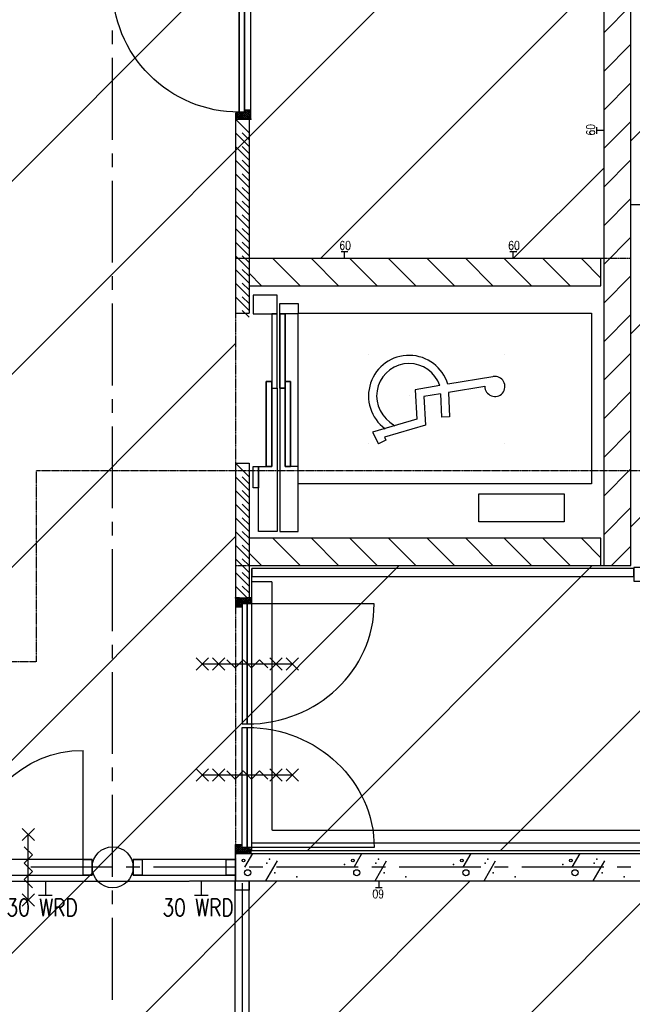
# Model space of a CAD drawing. Extents: x -66955 to 52345, y -20450 to 69550.
# Tile 118 of 132: x 27588 to 32080, y 13846 to 21059. Entities that reach past the tile are written whole.
import ezdxf
from ezdxf.enums import TextEntityAlignment as Align

# ---------------------------------------------------------------- set-up
doc = ezdxf.new("R2010")
doc.units = 0
doc.header["$MEASUREMENT"] = 0
doc.linetypes.add('DASHED', pattern=[0.75, 0.5, -0.25])
doc.linetypes.add('HIDDEN', pattern=[0.375, 0.25, -0.125])
for name, color, linetype in [('-22-', 7, 'CONTINUOUS'), ('-32-', 7, 'CONTINUOUS'), ('-E5-', 7, 'CONTINUOUS'), ('-E6-', 7, 'CONTINUOUS'), ('STRAMIEN--E3-', 7, 'CONTINUOUS'), ('STRAMIEN--E7-', 7, 'CONTINUOUS'), ('VERD1$--11-', 7, 'CONTINUOUS'), ('VERD1$--21-', 7, 'CONTINUOUS'), ('VERD1$--22-', 7, 'CONTINUOUS'), ('VERD1$--24-', 7, 'CONTINUOUS'), ('VERD1$--28-', 7, 'CONTINUOUS'), ('VERD1$--32-', 7, 'CONTINUOUS'), ('VERD1$--62-', 7, 'CONTINUOUS'), ('VERD1$--E5-', 7, 'CONTINUOUS'), ('VERD1$--E6-', 7, 'CONTINUOUS')]:
    doc.layers.add(name, color=color, linetype=linetype)
doc.styles.add('ROMANS', font='ROMANS', dxfattribs={"height": 0.2})
doc.styles.add('txt', font='TXT', dxfattribs={"height": 0.2})

# ---------------------------------------------------------------- blocks, each defined once
blk = doc.blocks.new('*O55')
at = {"layer": '-32-', "color": 7, "linetype": 'CONTINUOUS'}
for points in [[(-374.99, -57), (375, -57), (375, 57), (-374.99, 57)], [(-307.99, 57), (-307.99, -57), (-374.99, -57), (-374.99, 57)], [(375, 57), (375, -57), (308, -57), (308, 57)]]:
    blk.add_lwpolyline(points, close=True, dxfattribs=at)
blk = doc.blocks.new('*O56')
at = {"layer": '-32-', "color": 7, "linetype": 'CONTINUOUS'}
for p, q in [((-803, -342.75), (-803, 456.75)), ((803, -342.75), (803, 456.75)), ((0, -456.75), (0, -342.75))]:
    blk.add_line(p, q, dxfattribs=at)
for points in [[(-870, -456.75), (870, -456.75), (870, -342.75), (-870, -342.75)], [(-870, -342.75), (-870, -456.75), (-803, -456.75), (-803, -342.75)], [(870, -342.75), (870, -456.75), (803, -456.75), (803, -342.75)]]:
    blk.add_lwpolyline(points, close=True, dxfattribs=at)
blk.add_ellipse((-803, -342.75), major_axis=(803, 0), ratio=0.9956413, start_param=0, end_param=1.5707963, dxfattribs=at)
at = {"layer": '-32-', "color": 7, "linetype": 'CONTINUOUS', "extrusion": (0, 0, -1)}
blk.add_ellipse((803, -342.75), major_axis=(-803, 0), ratio=0.9956413, start_param=0, end_param=1.5707963, dxfattribs=at)
blk = doc.blocks.new('*O60')
at = {"layer": '-E6-', "color": 7, "linetype": 'CONTINUOUS'}
for p, q in [((-45, 195.01), (45, 285.01)), ((-45, 285.01), (45, 195.01)), ((0, -240.01), (0, 240.01)), ((-45, -285.01), (45, -195.01)), ((-45, -195.01), (45, -285.01))]:
    blk.add_line(p, q, dxfattribs=at)
blk.add_lwpolyline([(30, -150.01), (-30, -90.01), (30.02, -30.01), (-30, 29.99), (30, 89.99), (-30, 149.99)], dxfattribs=at)
blk = doc.blocks.new('*O104')
at = {"layer": '-E5-', "color": 5, "linetype": 'CONTINUOUS'}
for p, q in [((-23.66, 157.84), (-23.66, 57.84)), ((26.34, 57.84), (-73.66, 57.84))]:
    blk.add_line(p, q, dxfattribs=at)
at = {"layer": '-E5-', "color": 5, "linetype": 'CONTINUOUS', "style": 'ROMANS', "width": 0.79992}
blk.add_text('30 WRD', height=125, dxfattribs=at).set_placement((0.01, -32.84), align=Align.MIDDLE)
blk = doc.blocks.new('*O105')
at = {"layer": '-E5-', "color": 5, "linetype": 'CONTINUOUS'}
for p, q in [((23.66, 157.84), (23.66, 57.84)), ((-26.34, 57.84), (73.66, 57.84))]:
    blk.add_line(p, q, dxfattribs=at)
at = {"layer": '-E5-', "color": 5, "linetype": 'CONTINUOUS', "style": 'ROMANS', "width": 0.79992}
blk.add_text('30 WRD', height=125, dxfattribs=at).set_placement((0, -32.84), align=Align.MIDDLE)
blk = doc.blocks.new('*O106')
at = {"layer": '-E5-', "color": 5, "linetype": 'CONTINUOUS'}
for p, q in [((23.66, 157.84), (23.66, 57.84)), ((-26.34, 57.84), (73.66, 57.84))]:
    blk.add_line(p, q, dxfattribs=at)
at = {"layer": '-E5-', "color": 5, "linetype": 'CONTINUOUS', "style": 'ROMANS', "width": 0.79992}
blk.add_text('30 WRD', height=125, dxfattribs=at).set_placement((0, -32.84), align=Align.MIDDLE)
blk = doc.blocks.new('*O103')
at = {"layer": '-E5-', "color": 5, "linetype": 'HIDDEN'}
blk.add_line((-1393.5, 155.84, 0.76), (1393.5, 159.84, -0.76), dxfattribs=at)
at = {"layer": '-E5-', "color": 5, "linetype": 'CONTINUOUS'}
for name, p in [('*O104', (-1119.84, -2, 0.76)), ('*O105', (-23.66, -2, 0.76)), ('*O106', (1119.84, -2, 0.76))]:
    blk.add_blockref(name, p, dxfattribs=at)
blk = doc.blocks.new('*O119')
at = {"layer": 'VERD1$--E6-', "color": 7, "linetype": 'CONTINUOUS'}
for p, q in [((-375, -45), (-285, 45)), ((-285, -45), (-375, 45)), ((-330, 0), (330, 0)), ((-255, -45), (-165, 45)), ((-165, -45), (-255, 45)), ((165, -45), (255, 45)), ((255, -45), (165, 45)), ((285, -45), (375, 45)), ((375, -45), (285, 45))]:
    blk.add_line(p, q, dxfattribs=at)
blk.add_lwpolyline([(-150, 30), (-90, -30), (-30, 30.02), (30, -30), (90, 30), (150, -30)], dxfattribs=at)
blk = doc.blocks.new('*O138')
at = {"layer": 'VERD1$--E6-', "color": 7, "linetype": 'CONTINUOUS'}
for p, q in [((-375, -45), (-285, 45)), ((-285, -45), (-375, 45)), ((-330, 0), (330, 0)), ((-255, -45), (-165, 45)), ((-165, -45), (-255, 45)), ((165, -45), (255, 45)), ((255, -45), (165, 45)), ((285, -45), (375, 45)), ((375, -45), (285, 45))]:
    blk.add_line(p, q, dxfattribs=at)
blk.add_lwpolyline([(-150, 30), (-90, -30), (-30, 30.02), (30, -30), (90, 30), (150, -30)], dxfattribs=at)
blk = doc.blocks.new('*O147')
at = {"layer": 'VERD1$--32-', "color": 7, "linetype": 'CONTINUOUS'}
for p, q in [((-57, 23.07), (-46.57, 33.5)), ((-57, 8.93), (-32.43, 33.5)), ((-57, -5.22), (-18.28, 33.5)), ((-57, -19.36), (-10, 27.64)), ((-9.43, -24.5), (-57, 23.07)), ((-57, -33.5), (-10, 13.5)), ((-23.57, -24.5), (-57, 8.93)), ((4.71, -24.5), (-53.29, 33.5)), ((-42.86, -33.5), (-0.86, 8.5)), ((18.85, -24.5), (-39.15, 33.5)), ((-10, 18.49), (-25.01, 33.5)), ((-19.72, -24.5), (13.28, 8.5)), ((-10, 32.64), (-10.86, 33.5)), ((-5.57, -24.5), (27.43, 8.5)), ((41.99, -33.5), (-0.01, 8.5)), ((8.57, -24.5), (41, 7.93)), ((56.14, -33.5), (14.14, 8.5)), ((22.71, -24.5), (49.71, 2.5)), ((57, -20.22), (28.28, 8.5)), ((57, -6.08), (48.42, 2.5)), ((-28.72, -33.5), (-57, -5.22)), ((-42.86, -33.5), (-57, -19.36)), ((-28.72, -33.5), (-27, -31.78)), ((27.85, -33.5), (27, -32.65)), ((27.85, -33.5), (57, -4.35)), ((41.99, -33.5), (57, -18.49)), ((56.14, -33.5), (57, -32.64))]:
    blk.add_line(p, q, dxfattribs=at)
blk.add_lwpolyline([(-57, -33.5), (-57, 33.5), (-10, 33.5), (-10, 8.5), (41, 8.5), (41, 2.5), (57, 2.5), (57, -33.5), (27, -33.5), (27, -24.5), (-27, -24.5), (-27, -33.5)], close=True, dxfattribs=at)
blk.add_lwpolyline([(-57, -33.5), (-57, 33.5), (-10, 33.5), (-10, 8.5), (41, 8.5), (41, 2.5), (57, 2.5), (57, -33.5), (27, -33.5), (27, -24.5), (-27, -24.5), (-27, -33.5)], close=True, dxfattribs=at)
blk.add_point((-57, -33.5), dxfattribs=at)
at = {"layer": 'VERD1$--32-', "color": 7, "linetype": 'CONTINUOUS', "style": 'txt'}
blk.add_text('67x114', height=10, rotation=180, dxfattribs=at).set_placement((19, -0.5))
blk = doc.blocks.new('*O148')
at = {"layer": 'VERD1$--32-', "color": 7, "linetype": 'CONTINUOUS'}
for p, q in [((-42.86, 33.5), (-57, 19.36)), ((-28.72, 33.5), (-57, 5.22)), ((-57, 33.5), (-10, -13.5)), ((-23.57, 24.5), (-57, -8.93)), ((-9.43, 24.5), (-57, -23.07)), ((-57, 19.36), (-10, -27.64)), ((-57, 5.22), (-18.28, -33.5)), ((4.71, 24.5), (-53.29, -33.5)), ((-42.86, 33.5), (-0.86, -8.5)), ((18.85, 24.5), (-39.15, -33.5)), ((-28.72, 33.5), (-27, 31.78)), ((-19.72, 24.5), (13.28, -8.5)), ((-5.57, 24.5), (27.43, -8.5)), ((41.99, 33.5), (-0.01, -8.5)), ((8.57, 24.5), (41, -7.93)), ((56.14, 33.5), (14.14, -8.5)), ((22.71, 24.5), (49.71, -2.5)), ((27.85, 33.5), (27, 32.65)), ((27.85, 33.5), (57, 4.35)), ((57, 20.22), (28.28, -8.5)), ((41.99, 33.5), (57, 18.49)), ((57, 6.08), (48.42, -2.5)), ((56.14, 33.5), (57, 32.64)), ((-57, -8.93), (-32.43, -33.5)), ((-57, -23.07), (-46.57, -33.5)), ((-10, -18.49), (-25.01, -33.5)), ((-10, -32.64), (-10.86, -33.5))]:
    blk.add_line(p, q, dxfattribs=at)
blk.add_lwpolyline([(-57, 33.5), (-57, -33.5), (-10, -33.5), (-10, -8.5), (41, -8.5), (41, -2.5), (57, -2.5), (57, 33.5), (27, 33.5), (27, 24.5), (-27, 24.5), (-27, 33.5)], close=True, dxfattribs=at)
blk.add_lwpolyline([(-57, 33.5), (-57, -33.5), (-10, -33.5), (-10, -8.5), (41, -8.5), (41, -2.5), (57, -2.5), (57, 33.5), (27, 33.5), (27, 24.5), (-27, 24.5), (-27, 33.5)], close=True, dxfattribs=at)
blk.add_point((-57, 33.5), dxfattribs=at)
at = {"layer": 'VERD1$--32-', "color": 7, "linetype": 'CONTINUOUS', "style": 'txt'}
blk.add_text('67x114', height=10, rotation=180, dxfattribs=at).set_placement((19, 10.5))
blk = doc.blocks.new('*O146')
at = {"layer": 'VERD1$--32-', "color": 7, "linetype": 'CONTINUOUS'}
for points in [[(-459.5, 893), (-459.5, 13), (-421.5, 13), (-421.5, 893)], [(-459.5, -893), (-459.5, -13), (-421.5, -13), (-421.5, -893)]]:
    blk.add_lwpolyline(points, close=True, dxfattribs=at)
for points in [[(508.5, 893), (-421.5, 893), (-421.5, 13)], [(508.5, -893), (-421.5, -893), (-421.5, -13)]]:
    blk.add_lwpolyline(points, dxfattribs=at)
blk.add_ellipse((-421.5, 893), major_axis=(930, 0), ratio=0.946237, start_param=4.712389, end_param=6.283185, dxfattribs=at)
at = {"layer": 'VERD1$--32-', "color": 7, "linetype": 'CONTINUOUS', "extrusion": (0, 0, -1)}
blk.add_ellipse((-421.5, -893), major_axis=(930, 0), ratio=0.946233, start_param=4.712389, end_param=6.283185, dxfattribs=at)
at = {"layer": 'VERD1$--32-', "color": 7, "linetype": 'CONTINUOUS'}
for name, p in [('*O148', (-451.5, 903.5)), ('*O147', (-451.5, -903.5))]:
    blk.add_blockref(name, p, dxfattribs=at)
blk = doc.blocks.new('BI$GF')
at = {"layer": 'VERD1$--32-', "color": 7, "linetype": 'CONTINUOUS'}
blk.add_blockref('*O146', (394.5, 937), dxfattribs=at)
blk = doc.blocks.new('*O144')
at = {"layer": 'VERD1$--32-', "color": 7, "linetype": 'CONTINUOUS'}
for p, q in [((-27.85, 41.5), (-57, 12.35)), ((-41.99, 41.5), (-57, 26.49)), ((-56.14, 41.5), (-57, 40.64)), ((-22.71, 32.5), (-57, -1.79)), ((-57, 28.22), (-20.28, -8.5)), ((-57, 14.08), (-34.42, -8.5)), ((-56.14, 41.5), (-6.14, -8.5)), ((-8.57, 32.5), (-43.57, -2.5)), ((-41.99, 41.5), (8.01, -8.5)), ((5.57, 32.5), (-35.43, -8.5)), ((-27.85, 41.5), (-27, 40.65)), ((19.72, 32.5), (-21.28, -8.5)), ((-18.85, 32.5), (39.15, -25.5)), ((42.86, 41.5), (-7.14, -8.5)), ((-4.71, 32.5), (53.29, -25.5)), ((57, 41.5), (7, -8.5)), ((9.43, 32.5), (57, -15.07)), ((57, 27.36), (10, -19.64)), ((57, 13.22), (18.28, -25.5)), ((23.57, 32.5), (57, -0.93)), ((28.72, 41.5), (27, 39.78)), ((28.72, 41.5), (57, 13.22)), ((42.86, 41.5), (57, 27.36)), ((-57, -0.06), (-54.56, -2.5)), ((10, -10.49), (25.01, -25.5)), ((10, -24.64), (10.86, -25.5)), ((57, -0.93), (32.43, -25.5)), ((57, -15.07), (46.57, -25.5))]:
    blk.add_line(p, q, dxfattribs=at)
blk.add_lwpolyline([(57, 41.5), (57, -25.5), (10, -25.5), (10, -8.5), (-41, -8.5), (-41, -2.5), (-57, -2.5), (-57, 41.5), (-27, 41.5), (-27, 32.5), (27, 32.5), (27, 41.5)], close=True, dxfattribs=at)
blk.add_lwpolyline([(57, 41.5), (57, -25.5), (10, -25.5), (10, -8.5), (-41, -8.5), (-41, -2.5), (-57, -2.5), (-57, 41.5), (-27, 41.5), (-27, 32.5), (27, 32.5), (27, 41.5)], close=True, dxfattribs=at)
blk.add_point((57, 41.5), dxfattribs=at)
at = {"layer": 'VERD1$--32-', "color": 7, "linetype": 'CONTINUOUS', "style": 'txt'}
blk.add_text('67x114', height=10, dxfattribs=at).set_placement((-19, 8.5))
blk = doc.blocks.new('*O145')
at = {"layer": 'VERD1$--32-', "color": 7, "linetype": 'CONTINUOUS'}
for p, q in [((-57, -28.22), (-20.28, 8.5)), ((-57, -14.08), (-34.42, 8.5)), ((-57, 0.06), (-54.56, 2.5)), ((-22.71, -32.5), (-57, 1.79)), ((-56.14, -41.5), (-6.14, 8.5)), ((-8.57, -32.5), (-43.57, 2.5)), ((-41.99, -41.5), (8.01, 8.5)), ((5.57, -32.5), (-35.43, 8.5)), ((19.72, -32.5), (-21.28, 8.5)), ((-18.85, -32.5), (39.15, 25.5)), ((42.86, -41.5), (-7.14, 8.5)), ((-4.71, -32.5), (53.29, 25.5)), ((57, -41.5), (7, 8.5)), ((9.43, -32.5), (57, 15.07)), ((10, 10.49), (25.01, 25.5)), ((10, 24.64), (10.86, 25.5)), ((57, -27.36), (10, 19.64)), ((57, -13.22), (18.28, 25.5)), ((23.57, -32.5), (57, 0.93)), ((57, 0.93), (32.43, 25.5)), ((57, 15.07), (46.57, 25.5)), ((-27.85, -41.5), (-57, -12.35)), ((-41.99, -41.5), (-57, -26.49)), ((-56.14, -41.5), (-57, -40.64)), ((-27.85, -41.5), (-27, -40.65)), ((28.72, -41.5), (27, -39.78)), ((28.72, -41.5), (57, -13.22)), ((42.86, -41.5), (57, -27.36))]:
    blk.add_line(p, q, dxfattribs=at)
blk.add_lwpolyline([(57, -41.5), (57, 25.5), (10, 25.5), (10, 8.5), (-41, 8.5), (-41, 2.5), (-57, 2.5), (-57, -41.5), (-27, -41.5), (-27, -32.5), (27, -32.5), (27, -41.5)], close=True, dxfattribs=at)
blk.add_lwpolyline([(57, -41.5), (57, 25.5), (10, 25.5), (10, 8.5), (-41, 8.5), (-41, 2.5), (-57, 2.5), (-57, -41.5), (-27, -41.5), (-27, -32.5), (27, -32.5), (27, -41.5)], close=True, dxfattribs=at)
blk.add_point((57, -41.5), dxfattribs=at)
at = {"layer": 'VERD1$--32-', "color": 7, "linetype": 'CONTINUOUS', "style": 'txt'}
blk.add_text('67x114', height=10, dxfattribs=at).set_placement((-19, -18.5))
blk = doc.blocks.new('*O143')
at = {"layer": 'VERD1$--32-', "color": 7, "linetype": 'CONTINUOUS'}
blk.add_lwpolyline([(421.5, -465, -0.414214), (-508.5, 465), (421.5, 465), (421.5, -465)], format="xyb", dxfattribs=at)
for points in [[(459.5, 465), (459.5, -465), (421.5, -465), (421.5, 465)], [(508.5, -450), (508.5, 450), (461.5, 450), (461.5, -450)]]:
    blk.add_lwpolyline(points, close=True, dxfattribs=at)
for name, p in [('*O144', (451.5, 475.5)), ('*O145', (451.5, -475.5))]:
    blk.add_blockref(name, p, dxfattribs=at)
blk = doc.blocks.new('BI$AF')
at = {"layer": 'VERD1$--32-', "color": 7, "linetype": 'CONTINUOUS'}
blk.add_blockref('*O143', (-508.51, 517), dxfattribs=at)
blk = doc.blocks.new('*O179')
at = {"layer": 'VERD1$--24-', "color": 7, "linetype": 'CONTINUOUS'}
for points in [[(-9.82, 251.96), (-9.84, 797.01), (-49.12, 797.01), (-49.12, 251.96)], [(9.82, 251.96), (9.82, 797.02), (49.12, 797.02), (49.12, 251.96)], [(-49.12, -320.97), (-49.12, 301.75), (-88.42, 301.76), (-88.42, -320.98)], [(49.12, -320.97), (49.12, 301.76), (88.4, 301.76), (88.4, -320.98)]]:
    blk.add_lwpolyline(points, close=True, dxfattribs=at)
at = {"layer": 'VERD1$--28-', "color": 7, "linetype": 'CONTINUOUS'}
for p, q in [((-9.82, 251.96), (-9.8, -796.99)), ((9.82, 251.96), (9.82, -796.99)), ((-145, -796.99), (-145, -320.97)), ((-145, -320.97), (-88.42, -320.98)), ((145, -320.97), (88.4, -320.98)), ((145, -796.99), (145, -320.97)), ((-9.8, -796.99), (-145, -796.99)), ((9.82, -796.99), (145, -796.99))]:
    blk.add_line(p, q, dxfattribs=at)
blk = doc.blocks.new('*O180')
at = {"layer": 'VERD1$--62-', "color": 7, "linetype": 'CONTINUOUS'}
for p, q in [((-501.6, 325.8), (-501.6, 325.8)), ((498.4, 325.8), (498.4, 325.8)), ((413.6, 166.7), (82.8, 111.2)), ((23.7, 101.3), (-157.5, 70.9)), ((354.5, 95.9), (88.9, 51.4)), ((-201.6, 25.8), (-201.6, 25.8)), ((-157.5, 70.9), (-143.8, -144.6)), ((29.3, 41.4), (-94.2, 20.7)), ((-94.2, 20.7), (-80.9, -188.6)), ((29.3, 41.4), (35.6, -129.7)), ((88.9, 51.4), (95.6, -127.5)), ((95.6, -127.5), (35.6, -129.7)), ((-143.8, -144.6), (-468.7, -240.3)), ((-80.9, -188.6), (-381.9, -277.3)), ((-341.8, -165.7), (-305.3, -192.2)), ((-468.7, -240.3), (-424.3, -325.8)), ((-381.9, -277.3), (-371, -298.1)), ((-501.6, -324.2), (-501.6, -324.2)), ((-371, -298.1), (-424.3, -325.8)), ((498.4, -324.2), (498.4, -324.2))]:
    blk.add_line(p, q, dxfattribs=at)
for centre, radius, start, end in [((-201.6, 25.8), 297.3, 16.76607, 233.80231), ((-201.6, 25.8), 237.3, 18.57697, 233.80133), ((428.1, 95.1), 73.5, 179.06476, 99.51228)]:
    blk.add_arc(centre, radius, start, end, dxfattribs=at)
blk = doc.blocks.new('*O178')
at = {"layer": 'VERD1$--24-', "color": 7, "linetype": 'CONTINUOUS'}
blk.add_lwpolyline([(1015, -590), (1015, -795.33), (388.92, -795.34), (388.92, -589.99)], close=True, dxfattribs=at)
at = {"layer": 'VERD1$--28-', "color": 7, "linetype": 'CONTINUOUS'}
for points in [[(-1264.98, 865), (-1265, 729), (-1089.84, 729), (-1089.82, 865)], [(-1070.18, 729.01), (-1070.18, 806), (-935.02, 806), (-935, 729)], [(-1089.82, 183.95), (-1089.84, 729), (-1129.12, 729), (-1129.12, 183.95)], [(-1030.88, 183.95), (-1030.88, 729.01), (-1070.18, 729.01), (-1070.18, 183.95)], [(1215, 735), (1215, -515), (-935, -515.01), (-935, 734.99)], [(-1129.12, 233.74), (-1129.12, -388.98), (-1168.42, -388.99), (-1168.42, 233.75)], [(-991.6, -388.99), (-991.6, 233.75), (-1030.88, 233.75), (-1030.88, -388.98)], [(-1225, -388.98), (-1225, -545), (-1265, -545), (-1265, -388.99)]]:
    blk.add_lwpolyline(points, close=True, dxfattribs=at)
at = {"layer": 'VERD1$--24-', "color": 7, "linetype": 'CONTINUOUS'}
blk.add_blockref('*O179', (-1080, -68.01), dxfattribs=at)
at = {"layer": 'VERD1$--62-', "color": 7, "linetype": 'CONTINUOUS'}
blk.add_blockref('*O180', (79.5, 102.21), dxfattribs=at)
blk = doc.blocks.new('*O235')
at = {"layer": 'VERD1$--24-', "color": 7, "linetype": 'CONTINUOUS'}
for p, q in [((-2975, -1162.5), (-2975, 907.5)), ((-175, 847.5), (-175, 907.5)), ((-175, -1162.5), (-2975, -1162.5))]:
    blk.add_line(p, q, dxfattribs=at)
at = {"layer": 'VERD1$--24-', "color": 7, "linetype": 'HIDDEN'}
blk.add_lwpolyline([(2825, 1162.5), (2825, -1012.52), (-2825, -1012.52), (-2825, 807.5), (-2975, 807.5)], dxfattribs=at)
at = {"layer": 'VERD1$--24-', "color": 7, "linetype": 'CONTINUOUS'}
for points in [[(1490.04, 1067.5), (1370, 1067.5), (1370, 817.5), (1310.04, 817.5), (1310.04, 1162.5), (1490, 1162.5)], [(-2975, -1102.5), (2915, -1102.5), (2915, 1062.5), (2975, 1062.5), (2975, -1162.5), (-2975, -1162.5)], [(-2975, 847.5), (-175, 847.5), (-175, 907.5), (-2975, 907.5)]]:
    blk.add_lwpolyline(points, close=True, dxfattribs=at)
at = {"layer": 'VERD1$--24-', "color": 7, "linetype": 'HIDDEN'}
for points in [[(2975, 1162.5), (1490, 1162.5), (1490, 1062.5), (2975, 1062.5)], [(1310.04, 912.5), (-175, 912.5), (-175, 812.5), (1310.04, 812.5)]]:
    blk.add_lwpolyline(points, close=True, dxfattribs=at)

msp = doc.modelspace()

# ---------------------------------------------------------------- linework, layer by layer
at = {"layer": '-22-', "color": 7, "linetype": 'CONTINUOUS'}
msp.add_line((29219.99, 14733), (29219.99, 13567), dxfattribs=at)
msp.add_lwpolyline([(29268.99, 11300), (29168.99, 11300), (29168.99, 14750), (29268.99, 14750)], close=True, dxfattribs=at)
at = {"layer": '-32-', "color": 7, "linetype": 'CONTINUOUS'}
msp.add_lwpolyline([(29269.99, 14683), (29169.99, 14683), (29169.99, 14750), (29269.99, 14750)], close=True, dxfattribs=at)
at = {"layer": 'STRAMIEN--E3-', "color": 251, "linetype": 'DASHED'}
msp.add_lwpolyline([(41424, 17754), (27710, 17754), (27710, 16354), (15205.48, 16354), (15205.48, 24638), (-66455, 24638)], dxfattribs=at)
at = {"layer": 'STRAMIEN--E7-', "color": 1, "linetype": 'CONTINUOUS'}
for p, q in [((28270, 20880), (28270, 20980)), ((28270, 20480), (28270, 20780)), ((28270, 20180), (28270, 20480)), ((28270, 19980), (28270, 20080)), ((28270, 19580), (28270, 19880)), ((28270, 19280), (28270, 19580)), ((28270, 19080), (28270, 19180)), ((28270, 18680), (28270, 18980)), ((28270, 18380), (28270, 18680)), ((28270, 18180), (28270, 18280)), ((28270, 17780), (28270, 18080)), ((28270, 17480), (28270, 17780)), ((28270, 17280), (28270, 17380)), ((28270, 16880), (28270, 17180)), ((28270, 16580), (28270, 16880)), ((28270, 16380), (28270, 16480)), ((28270, 15980), (28270, 16280)), ((28270, 15680), (28270, 15980)), ((28270, 15480), (28270, 15580)), ((28270, 15080), (28270, 15380)), ((28270, 14780), (28270, 15080)), ((27970, 14850), (27670, 14850)), ((28270, 14850), (27970, 14850)), ((28470, 14850), (28370, 14850)), ((28870, 14850), (28570, 14850)), ((29170, 14850), (28870, 14850)), ((29370, 14850), (29270, 14850)), ((29770, 14850), (29470, 14850)), ((30070, 14850), (29770, 14850)), ((30270, 14850), (30170, 14850)), ((30670, 14850), (30370, 14850)), ((30970, 14850), (30670, 14850)), ((31170, 14850), (31070, 14850)), ((31570, 14850), (31270, 14850)), ((31870, 14850), (31570, 14850)), ((32070, 14850), (31970, 14850)), ((28270, 14580), (28270, 14680)), ((28270, 14180), (28270, 14480)), ((28270, 13880), (28270, 14180))]:
    msp.add_line(p, q, dxfattribs=at)
at = {"layer": 'VERD1$--11-', "color": 1, "linetype": 'CONTINUOUS'}
for p, q in [((24304.78, 16650), (29604.78, 21950)), ((25718.99, 16650), (31018.99, 21950)), ((32069.99, 20172.57), (33847.42, 21950)), ((32069.99, 18758.36), (35260, 21948.37)), ((29793.2, 19310), (31870, 21386.8)), ((32069.99, 17344.15), (35260, 20534.16)), ((31207.42, 19310), (31870, 19972.58)), ((31110.06, 14970), (35260, 19119.94)), ((26380, 15896.8), (29169.99, 18686.79)), ((19422.42, 7525), (29169.99, 17272.57)), ((21280, 7968.37), (30371.63, 17060)), ((29695.84, 14970), (31785.84, 17060)), ((21280, 6554.16), (29475.84, 14750)), ((21280, 5139.94), (30890.06, 14750)), ((21280, 3725.73), (32304.27, 14750))]:
    msp.add_line(p, q, dxfattribs=at)
at = {"layer": 'VERD1$--21-', "color": 7, "linetype": 'CONTINUOUS'}
for p, q in [((32069.99, 21162.96), (31870.01, 20962.97)), ((32069.99, 20880.11), (31870, 20680.13)), ((32069.99, 20597.27), (31870, 20397.28)), ((32069.99, 20314.43), (31870, 20114.44)), ((32069.99, 20031.58), (31870, 19831.6)), ((32069.99, 19748.74), (31870, 19548.75)), ((32069.99, 19465.9), (31870, 19265.91)), ((29444.09, 19310), (29644.09, 19110)), ((29726.93, 19310), (29926.93, 19110)), ((30009.78, 19310), (30209.78, 19110)), ((30292.62, 19310), (30492.62, 19110)), ((30575.46, 19310), (30775.46, 19110)), ((30858.3, 19310), (31058.3, 19110)), ((31141.15, 19310), (31341.15, 19110)), ((31423.99, 19310), (31623.99, 19110)), ((31706.83, 19310), (31849.99, 19166.84)), ((29269.99, 19201.26), (29361.25, 19110)), ((32069.99, 19183.06), (31870, 18983.06)), ((32069.99, 18900.21), (31870, 18700.22)), ((32069.99, 18617.37), (31870, 18417.38)), ((32069.99, 18334.53), (31869.99, 18134.53)), ((32069.99, 18051.69), (31869.99, 17851.69)), ((32069.99, 17768.84), (31869.99, 17568.84)), ((32069.99, 17486), (31869.99, 17286)), ((29444.09, 17260), (29644.09, 17060)), ((29726.93, 17260), (29926.93, 17060)), ((30009.78, 17260), (30209.78, 17060)), ((30292.62, 17260), (30492.62, 17060)), ((30575.46, 17260), (30775.46, 17060)), ((30858.3, 17260), (31058.3, 17060)), ((31141.15, 17260), (31341.15, 17060)), ((31423.99, 17260), (31623.99, 17060)), ((31706.83, 17260), (31849.99, 17116.84)), ((32069.99, 17203.16), (31926.83, 17060)), ((29269.99, 17151.26), (29361.25, 17060))]:
    msp.add_line(p, q, dxfattribs=at)
for points in [[(32069.99, 17060), (32069.99, 21930), (31870.01, 21930), (31869.99, 17060)], [(31849.99, 19310), (29269.99, 19310), (29269.99, 19110), (31849.99, 19110)], [(31849.99, 17260), (29269.99, 17260), (29269.99, 17060), (31849.99, 17060)]]:
    msp.add_lwpolyline(points, close=True, dxfattribs=at)
at = {"layer": 'VERD1$--22-', "color": 7, "linetype": 'CONTINUOUS'}
for p, q in [((29169.99, 20330), (29169.98, 18910)), ((29269.99, 20230), (29169.99, 20330)), ((29169.99, 20330), (29269.99, 20330)), ((29269.99, 20330), (29269.98, 18910)), ((29269.99, 20130), (29169.99, 20230)), ((29269.99, 20180), (29219.99, 20230)), ((29269.99, 20030), (29169.99, 20130)), ((29269.99, 20080), (29219.99, 20130)), ((29269.99, 19930), (29169.99, 20030)), ((29269.99, 19980), (29219.99, 20030)), ((29269.99, 19830), (29169.99, 19930)), ((29269.99, 19880), (29219.99, 19930)), ((29269.99, 19730), (29169.99, 19830)), ((29269.99, 19780), (29219.99, 19830)), ((29269.99, 19630), (29169.99, 19730)), ((29269.99, 19680), (29219.99, 19730)), ((29269.98, 19530), (29169.99, 19630)), ((29269.98, 19580), (29219.99, 19630)), ((29269.98, 19430), (29169.98, 19530)), ((29269.98, 19480), (29219.98, 19530)), ((29269.98, 19330), (29169.98, 19430)), ((29269.98, 19380), (29219.98, 19430)), ((29269.98, 19230), (29169.98, 19330)), ((29269.98, 19280), (29219.98, 19330)), ((29269.98, 19130), (29169.98, 19230)), ((29269.98, 19180), (29219.98, 19230)), ((29269.98, 19030), (29169.98, 19130)), ((29269.98, 19080), (29219.98, 19130)), ((29269.98, 18930), (29169.98, 19030)), ((29269.98, 18980), (29219.98, 19030)), ((29169.98, 18910), (29269.98, 18910)), ((29269.98, 18880), (29219.98, 18930)), ((29269.99, 17710), (29169.99, 17810)), ((29169.99, 17810), (29169.99, 16824)), ((29169.99, 17810), (29269.99, 17810)), ((29269.99, 17810), (29269.99, 16824)), ((29269.99, 17610), (29169.99, 17710)), ((29269.99, 17660), (29219.99, 17710)), ((29269.99, 17510), (29169.99, 17610)), ((29269.99, 17560), (29219.99, 17610)), ((29269.99, 17410), (29169.99, 17510)), ((29269.99, 17460), (29219.99, 17510)), ((29269.99, 17310), (29169.99, 17410)), ((29269.99, 17360), (29219.99, 17410)), ((29269.99, 17210), (29169.99, 17310)), ((29269.99, 17260), (29219.99, 17310)), ((29269.99, 17110), (29169.99, 17210)), ((29269.99, 17160), (29219.99, 17210)), ((29269.99, 17010), (29169.99, 17110)), ((29269.99, 17060), (29219.99, 17110)), ((29269.99, 16910), (29169.99, 17010)), ((29269.99, 16960), (29219.99, 17010)), ((29255.99, 16824), (29169.99, 16910)), ((29269.99, 16860), (29219.99, 16910)), ((29169.99, 16824), (29269.99, 16824)), ((29169.99, 14950), (33060, 14950)), ((29169.99, 14750), (29169.99, 14950)), ((29239.99, 14850), (29297.99, 14950)), ((30039.99, 14850), (30097.99, 14950)), ((30839.99, 14850), (30897.99, 14950)), ((31639.99, 14850), (31697.99, 14950)), ((29393.99, 14750), (29477.99, 14898)), ((30193.99, 14750), (30277.99, 14898)), ((30993.99, 14750), (31077.99, 14898)), ((31793.99, 14750), (31877.99, 14898)), ((29169.99, 14750), (33060, 14750))]:
    msp.add_line(p, q, dxfattribs=at)
for centre, radius in [((29229.99, 14900), 10), ((30029.99, 14900), 10), ((30829.99, 14900), 10), ((31629.99, 14900), 10), ((29259.99, 14810), 22.36), ((30059.99, 14810), 22.36), ((30859.99, 14810), 22.36), ((31659.99, 14810), 22.36)]:
    msp.add_circle(centre, radius, dxfattribs=at)
for p in [(29169.99, 14870), (29399.99, 14880), (29419.99, 14910), (29969.99, 14870), (30199.99, 14880), (30219.99, 14910), (30769.99, 14870), (30999.99, 14880), (31019.99, 14910), (31569.99, 14870), (31799.99, 14880), (31819.99, 14910), (29459.99, 14810), (30259.99, 14810), (31059.99, 14810), (31859.99, 14810), (29619.99, 14780), (30419.99, 14780), (31219.99, 14780), (32019.99, 14780)]:
    msp.add_point(p, dxfattribs=at)
at = {"layer": 'VERD1$--24-', "color": 7, "linetype": 'HIDDEN'}
msp.add_line((29779.24, 17040.03), (29781.84, 17040.03), dxfattribs=at)
at = {"layer": 'VERD1$--28-', "color": 5, "linetype": 'HIDDEN'}
msp.add_lwpolyline([(32069.99, 19704.99), (32220, 19704.99), (32220, 21800), (35110, 21800), (35110, 19704.99), (35260, 19704.99)], dxfattribs=at)
at = {"layer": 'VERD1$--28-', "color": 7, "linetype": 'CONTINUOUS'}
msp.add_circle((28270, 14850), 150, dxfattribs=at)
at = {"layer": 'VERD1$--E5-', "color": 1, "linetype": 'CONTINUOUS'}
for p, q in [((31820, 20222.46), (31820, 20272.46)), ((31870, 20247.46), (31820, 20247.46)), ((29944.3, 19360), (29994.3, 19360)), ((29969.3, 19310), (29969.3, 19360)), ((31182.36, 19360), (31232.36, 19360)), ((31207.36, 19310), (31207.36, 19360)), ((30222.11, 14750), (30222.11, 14700)), ((30247.11, 14700), (30197.11, 14700))]:
    msp.add_line(p, q, dxfattribs=at)
at = {"layer": 'VERD1$--E5-', "color": 1, "linetype": 'DASHED'}
for points in [[(31870.01, 21950), (31870.01, 19310), (31870.01, 19310), (29169.99, 19310), (29169.99, 14750), (35260, 14750)], [(29170, 17060), (32070, 17060), (32070, 19310), (29169.98, 19310)]]:
    msp.add_lwpolyline(points, dxfattribs=at)

# ---------------------------------------------------------------- block references
at = {"layer": '-32-', "color": 7, "linetype": 'CONTINUOUS'}
for name, p in [('*O56', (27250, 15249.75)), ('*O55', (28795, 14850))]:
    msp.add_blockref(name, p, dxfattribs=at)
at = {"layer": '-E5-', "color": 7, "linetype": 'CONTINUOUS'}
msp.add_blockref('*O103', (27776.5, 14590.16, 0.76), dxfattribs=at)
at = {"layer": '-E6-', "color": 7, "linetype": 'CONTINUOUS'}
msp.add_blockref('*O60', (27651.5, 14850), dxfattribs=at)
at = {"layer": 'VERD1$--24-', "color": 7, "linetype": 'CONTINUOUS'}
for name, p in [('*O178', (30565, 18174.99)), ('*O235', (32265, 16132.5))]:
    msp.add_blockref(name, p, dxfattribs=at)
at = {"layer": 'VERD1$--32-', "color": 7, "linetype": 'CONTINUOUS'}
for name, p in [('BI$AF', (29283.99, 20330)), ('BI$GF', (29283.99, 14950))]:
    msp.add_blockref(name, p, dxfattribs=at)
at = {"layer": 'VERD1$--E6-', "color": 7, "linetype": 'CONTINUOUS'}
for name, p in [('*O138', (29256.99, 16340)), ('*O119', (29256.99, 15526.52))]:
    msp.add_blockref(name, p, dxfattribs=at)

# ---------------------------------------------------------------- texts
at = {"layer": 'VERD1$--E5-', "color": 1, "linetype": 'CONTINUOUS', "style": 'ROMANS', "width": 0.8}
for rotation, p in [(90, (31774.66, 20252.62)), (180, (30216.96, 14654.66))]:
    msp.add_text('60', height=62.5, rotation=rotation, dxfattribs=at).set_placement(p, align=Align.MIDDLE)
for p in [(29974.46, 19405.34), (31212.52, 19405.34)]:
    msp.add_text('60', height=62.5, dxfattribs=at).set_placement(p, align=Align.MIDDLE)

doc.saveas('drawing.dxf')
